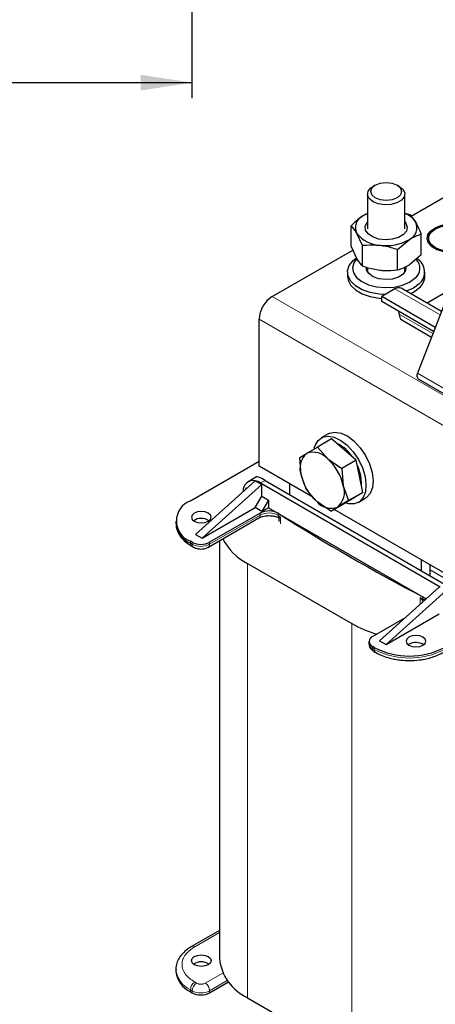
# Model space of a CAD drawing. Header units: millimetres. Extents: x 5 to 418, y 2 to 292.
# Tile 19 of 37: x 226 to 253, y 96 to 159. Entities that reach past the tile are written whole.
import ezdxf

# ---------------------------------------------------------------- set-up
doc = ezdxf.new("R2010")
doc.units = ezdxf.units.MM
doc.layers.add('SLD-0', color=7, linetype='Continuous')
doc.styles.add('SLDTEXTSTYLE0', font='TXT', dxfattribs={"width": 0.605})
doc.dimstyles.new('SLDDIMSTYLE0', dxfattribs={"dimtxt": 3.5, "dimasz": 3.302, "dimexe": 0, "dimexo": 0.0625, "dimgap": 0.875, "dimtad": 1, "dimlfac": 2, "dimrnd": 1e-09, "dimzin": 12, "dimdsep": 46, "dimtxsty": 'SLDTEXTSTYLE0', "dimsah": 1, "dimcen": 0.09, "dimadec": 0, "dimazin": 3, "dimtfac": 1, "dimtofl": 0, "dimtmove": 0, "dimatfit": 3, "dimfxl": 1, "dimfrac": 2, "dimtolj": 1, "dimtzin": 12, "dimarcsym": 0})

# ---------------------------------------------------------------- blocks, each defined once
blk = doc.blocks.new('_D_3')
at = {"layer": 'SLD-0'}
for p, q in [((186.354, 165.166), (186.354, 154.166)), ((237.504, 165.166), (237.504, 154.166)), ((186.354, 155.166), (237.504, 155.166))]:
    blk.add_line(p, q, dxfattribs=at)
for points in [[(186.354, 155.166), (189.656, 154.658), (189.656, 155.674)], [(237.504, 155.166), (234.202, 155.674), (234.202, 154.658)]]:
    blk.add_solid(points, dxfattribs=at)
at = {"layer": 'SLD-0', "insert": (205.914, 159.678), "char_height": 3.5, "attachment_point": 1, "style": 'SLDTEXTSTYLE0'}
blk.add_mtext('102,3', dxfattribs=at)

msp = doc.modelspace()

# ---------------------------------------------------------------- linework, layer by layer
at = {"color": 7, "linetype": 'Continuous', "lineweight": 25}
for p, q in [((249.34, 148.5456), (249.1986, 148.4639)), ((250.8959, 148.4639), (250.7545, 148.5456)), ((251.6641, 146.5456), (254.5727, 148.2247)), ((248.8472, 147.9741), (248.8472, 145.7339)), ((251.2472, 145.7339), (251.2472, 147.9741)), ((248.8472, 146.7114), (248.5483, 146.5731)), ((251.2472, 146.7531), (251.5762, 146.662)), ((251.5762, 146.662), (251.9434, 146.1758)), ((247.7839, 144.5863), (247.7839, 145.9276)), ((248.5183, 144.6636), (248.1511, 145.4415)), ((250.7817, 144.3988), (251.5461, 145.0443)), ((252.3106, 144.0566), (252.3106, 145.398)), ((252.7899, 145.1224), (252.7899, 145.0897)), ((242.6933, 141.3669), (247.888, 144.3657)), ((247.7839, 144.5863), (248.1511, 143.8084)), ((248.5183, 143.3223), (248.5183, 144.6636)), ((250.7817, 143.0575), (250.7817, 144.3988)), ((252.3106, 144.0566), (251.5461, 143.4112)), ((248.8472, 143.2206), (248.8472, 142.9386)), ((251.2472, 142.9386), (251.2472, 143.2666)), ((254.6007, 142.9475), (252.0704, 136.4259)), ((247.5472, 142.9344), (247.5472, 142.6732)), ((252.5472, 142.6732), (252.5472, 142.9344)), ((250.6129, 141.8571), (249.7644, 141.3673)), ((253.6111, 140.3969), (251.0129, 141.8967)), ((254.1451, 141.7732), (252.686, 140.9309)), ((253.2148, 139.3754), (249.7644, 141.3673)), ((249.7644, 141.0407), (249.7644, 141.3673)), ((253.1112, 139.1086), (249.7644, 141.0407)), ((241.8448, 130.4253), (241.8448, 139.8972)), ((250.8958, 140.224), (250.8958, 140.3876)), ((251.0615, 139.8578), (252.9736, 138.7539)), ((252.1153, 136.0576), (253.9432, 135.0024)), ((246.5283, 132.1846), (245.6081, 131.6534)), ((246.3018, 132.5044), (245.8492, 132.2431)), ((247.3187, 131.492), (246.5283, 132.1846)), ((244.9093, 131.2386), (245.6081, 131.6534)), ((245.6081, 131.6534), (246.2722, 130.8878)), ((244.4632, 130.9697), (244.9093, 131.2386)), ((244.5549, 129.8623), (244.4632, 130.9697)), ((246.2722, 130.8878), (247.1889, 130.2681)), ((248.1092, 130.7993), (247.3187, 131.492)), ((237.4042, 128.1879), (241.8448, 130.7515)), ((245.3138, 128.4227), (241.8448, 130.4253)), ((248.1092, 130.7993), (247.1889, 130.2681)), ((247.1889, 130.2681), (247.2806, 129.1607)), ((248.3271, 129.7648), (248.1092, 130.7993)), ((241.6816, 129.7289), (241.1439, 129.4185)), ((244.8992, 128.9007), (244.5549, 129.8623)), ((248.5451, 128.7304), (248.3271, 129.7648)), ((241.5902, 129.4781), (237.7436, 126.0163)), ((242.0145, 129.2332), (238.1678, 125.7714)), ((240.9623, 128.913), (241.0387, 129.0453)), ((241.0387, 129.0453), (241.0817, 129.0204)), ((241.5905, 129.4779), (241.5902, 129.4781)), ((241.5905, 129.4779), (242.0145, 129.2332)), ((241.9438, 129.3393), (253.5403, 122.6448)), ((242.0145, 128.4819), (242.0145, 129.2332)), ((242.2266, 129.5026), (253.8232, 122.808)), ((243.8247, 128.58), (243.8247, 129.2824)), ((247.2806, 129.1607), (247.6249, 128.1991)), ((241.5902, 127.7471), (242.0145, 128.4819)), ((242.0145, 128.4819), (242.4529, 128.2288)), ((245.5633, 128.1352), (244.8992, 128.9007)), ((247.4002, 128.0467), (247.9727, 128.3885)), ((248.5451, 128.7304), (247.6249, 128.1991)), ((247.9684, 128.386), (248.049, 128.4325)), ((247.9727, 128.3885), (248.5451, 128.7304)), ((248.049, 128.4325), (248.0945, 128.4613)), ((248.249, 128.0861), (248.7016, 128.3473)), ((238.1678, 125.7714), (241.5902, 127.7471)), ((242.0287, 127.494), (241.5902, 127.7471)), ((242.4529, 128.2288), (242.0287, 127.494)), ((242.4529, 127.7389), (242.0287, 127.494)), ((242.4529, 128.2288), (242.4529, 127.7389)), ((242.4529, 127.7389), (252.6295, 121.8641)), ((246.48, 127.5154), (245.5633, 128.1352)), ((246.48, 127.5154), (247.4002, 128.0467)), ((246.9262, 127.7844), (246.48, 127.5154)), ((247.6249, 128.1991), (246.9262, 127.7844)), ((238.5658, 125.1963), (241.8287, 127.08)), ((241.9116, 127.3938), (238.6487, 125.5101)), ((243.0872, 127.1093), (243.1056, 127.1089)), ((261.5743, 119.0357), (246.6827, 127.6325)), ((236.4669, 126.8817), (236.4669, 126.751)), ((243.1208, 127.0391), (243.1208, 126.8468)), ((237.7436, 126.0163), (238.1678, 125.7714)), ((237.5173, 125.5101), (237.4042, 125.5754)), ((237.487, 125.2617), (237.6002, 125.1963)), ((239.2793, 125.6082), (239.2793, 98.6538)), ((241.0953, 124.1466), (247.8269, 120.2605)), ((252.31, 124.3839), (252.31, 123.6816)), ((252.8757, 124.0573), (252.8757, 123.355)), ((260.7953, 119.1586), (252.8757, 123.7305)), ((249.623, 119.1585), (253.4696, 122.6202)), ((250.0472, 118.9136), (253.8939, 122.3753)), ((250.0472, 118.9136), (253.4696, 120.8893)), ((249.1704, 119.4361), (251.293, 120.6614)), ((248.9361, 119.1095), (248.9361, 118.9788)), ((249.623, 119.1585), (250.0472, 118.9136)), ((251.518, 118.9298), (251.4678, 118.8972)), ((249.2836, 118.7176), (249.1704, 118.7829)), ((249.2533, 118.4691), (249.3664, 118.4038)), ((239.2793, 100.4676), (237.487, 99.4329)), ((236.4669, 97.9435), (236.4669, 97.8128)), ((238.6487, 96.4413), (239.8605, 97.1408)), ((239.8378, 97.1278), (239.8654, 97.1348)), ((237.4042, 96.5066), (237.5173, 96.4413)), ((241.0953, 96.123), (247.8269, 92.2369))]:
    msp.add_line(p, q, dxfattribs=at)
at = {"color": 7, "linetype": 'Continuous', "lineweight": 18}
for p, q in [((253.5253, 140.1759), (250.6129, 141.8571)), ((253.9194, 134.8862), (242.6933, 141.3669)), ((287.0996, 113.7721), (241.8448, 139.8972)), ((253.0594, 138.975), (250.8958, 140.224)), ((252.0704, 136.4259), (254.0058, 135.3086)), ((242.2266, 129.5026), (241.9438, 129.3393)), ((238.6487, 125.3795), (241.9116, 127.2631)), ((241.9116, 127.2631), (241.9116, 127.3938)), ((243.0686, 127.3782), (243.0686, 127.2476)), ((243.1056, 127.1089), (243.2255, 127.1483)), ((243.2255, 127.1483), (243.1317, 127.0607)), ((243.2255, 127.1483), (243.2255, 126.6911)), ((237.4042, 125.4448), (237.4042, 125.5754)), ((237.5173, 125.3795), (237.4042, 125.4448)), ((237.5173, 125.5101), (237.5173, 125.3795)), ((238.6487, 125.3795), (238.6487, 125.5101)), ((241.0953, 124.1466), (241.0953, 96.123)), ((252.4064, 121.857), (252.4064, 121.9876)), ((252.2345, 121.5087), (252.2345, 121.9476)), ((252.4115, 121.7036), (252.2345, 121.9476)), ((252.2345, 121.9476), (252.4401, 121.7202)), ((247.8269, 120.2605), (247.8269, 92.2369)), ((249.1704, 118.6523), (249.1704, 118.7829)), ((249.2836, 118.587), (249.1704, 118.6523)), ((249.2836, 118.7176), (249.2836, 118.587)), ((239.2793, 100.3323), (237.687, 99.4131)), ((238.3658, 97.0618), (239.4966, 97.7146)), ((239.7903, 97.231), (238.6487, 96.5719)), ((237.4042, 96.6372), (237.5173, 96.5719)), ((237.4042, 96.5066), (237.4042, 96.6372)), ((237.5173, 96.5719), (237.5173, 96.4413)), ((237.8002, 97.0618), (237.687, 97.1271)), ((238.6487, 96.5719), (238.6487, 96.4413))]:
    msp.add_line(p, q, dxfattribs=at)
at = {"color": 7, "linetype": 'Continuous', "lineweight": 25, "flags": 128}
for points in [[(250.7543, 148.5456), (250.9711, 148.3584), (251.0472, 148.1374), (250.9711, 147.9165), (250.7543, 147.7292), (250.4299, 147.6041), (250.0472, 147.5602), (249.6646, 147.6041), (249.3401, 147.7292), (249.1234, 147.9165), (249.0472, 148.1374), (249.1234, 148.3584), (249.3401, 148.5456), (249.6646, 148.6708), (250.0472, 148.7147), (250.4299, 148.6708), (250.7543, 148.5456)], [(250.8958, 148.464), (251.1348, 148.2669), (251.2427, 148.0345), (251.2064, 147.7948), (251.0302, 147.5768), (250.7355, 147.4067), (250.3578, 147.305), (249.9427, 147.284), (249.5401, 147.3463), (249.1987, 147.4843), (248.9597, 147.6814), (248.8518, 147.9138), (248.8881, 148.1534), (249.0643, 148.3715), (249.1986, 148.4639)], [(248.8472, 146.7323), (248.734, 146.6795), (248.5483, 146.5731)], [(251.2472, 146.1764), (251.3095, 146.0987), (251.4042, 145.8463), (251.3519, 145.5899), (251.1582, 145.3572), (250.8441, 145.1735), (250.4436, 145.0585), (250.0002, 145.0249), (249.5619, 145.0761), (249.1762, 145.2068), (248.8849, 145.4027), (248.7195, 145.6426), (248.698, 145.9004), (248.8227, 146.1484), (248.8472, 146.1764)], [(252.6899, 145.0897), (252.7444, 145.3288), (252.9351, 145.5811), (253.2462, 145.7898), (253.6501, 145.9363), (254.1107, 146.0076), (254.5873, 145.9973), (254.779, 145.9692)], [(254.8131, 144.2495), (254.704, 144.2302), (254.2301, 144.1994), (253.7614, 144.2505), (253.3398, 144.3792), (253.0025, 144.5739), (252.7797, 144.8173), (252.691, 145.0878), (252.7444, 145.3614), (252.9351, 145.6138), (253.2462, 145.8225), (253.6501, 145.969), (254.1107, 146.0402), (254.5873, 146.0299), (254.796, 145.9986)], [(254.8131, 144.3108), (254.5245, 144.2671), (254.0552, 144.2671), (253.6089, 144.3508), (253.2292, 144.5101), (252.9534, 144.7293), (252.8084, 144.9869), (252.8084, 145.2578), (252.9534, 145.5155), (253.2292, 145.7347), (253.6089, 145.8939), (254.0552, 145.9776), (254.5245, 145.9776), (254.7644, 145.9438)], [(254.8131, 144.2782), (254.5245, 144.2344), (254.0552, 144.2344), (253.6089, 144.3182), (253.2292, 144.4774), (252.9534, 144.6966), (252.8084, 144.9543), (252.7899, 145.0897)], [(249.98, 141.4917), (249.5881, 141.5158), (249.0133, 141.6204), (248.4986, 141.8015), (248.074, 142.0483), (247.764, 142.3467), (247.5866, 142.6792), (247.5523, 143.0266), (247.663, 143.3686), (247.9123, 143.6853), (248.1151, 143.8503)], [(248.144, 143.8094), (247.9554, 143.5501), (247.8678, 143.2254), (247.9288, 142.8988), (248.1341, 142.5924), (248.4698, 142.3271), (248.913, 142.121), (249.4335, 141.9882), (249.9958, 141.9376), (250.5616, 141.9728), (251.0924, 142.0913), (251.5519, 142.2851), (251.9089, 142.541)], [(251.3163, 143.2921), (251.3022, 143.0503), (251.1403, 142.8113), (250.8466, 142.6186), (250.4565, 142.4956), (250.017, 142.457), (249.5812, 142.5075), (249.2016, 142.6411), (248.9239, 142.8415), (248.7818, 143.0846), (248.7672, 143.1957)], [(247.5472, 142.6732), (247.5866, 142.4179), (247.764, 142.0854), (248.074, 141.787), (248.4986, 141.5402), (249.0133, 141.3591), (249.5881, 141.2545), (249.7644, 141.2392)], [(252.1822, 142.1835), (251.8089, 141.9104), (251.3494, 141.7025)], [(251.6152, 141.5491), (251.8089, 141.6491), (252.1822, 141.9223)], [(252.0704, 136.4259), (252.0475, 136.3544), (252.0349, 136.2848), (252.0331, 136.2197), (252.0421, 136.1618), (252.0617, 136.1131), (252.0909, 136.0756), (252.1153, 136.0576)], [(245.3996, 131.5775), (245.4556, 131.7585), (245.6508, 132.0823), (245.9339, 132.2855), (246.287, 132.3555), (246.6881, 132.2879), (247.1118, 132.0868), (247.5316, 131.7649), (247.921, 131.3425), (248.2557, 130.8461), (248.5146, 130.3069), (248.6814, 129.7587), (248.7456, 129.236), (248.7032, 128.7717), (248.5569, 128.3949), (248.3159, 128.1293), (247.9952, 127.9915), (247.6151, 127.9904), (247.398, 128.0454)], [(246.3018, 132.5044), (246.3864, 132.5468), (246.7396, 132.6168), (247.1406, 132.5491), (247.5643, 132.348), (247.9841, 132.0262), (248.3736, 131.6038), (248.7083, 131.1074), (248.9671, 130.5681), (249.1339, 130.0199), (249.1981, 129.4972), (249.1558, 129.0329), (249.0095, 128.6561), (248.7684, 128.3905), (248.7016, 128.3473)], [(248.412, 129.8138), (248.2596, 130.3103), (248.169, 130.5155)], [(248.4545, 129.1714), (248.4633, 129.3434), (248.412, 129.8138)], [(238.5638, 126.8654), (238.7026, 126.9852), (238.7513, 127.1266), (238.7026, 127.268), (238.5638, 127.3879), (238.3562, 127.468), (238.1113, 127.4961), (237.8664, 127.468), (237.6587, 127.3879), (237.52, 127.268), (237.4713, 127.1266), (237.52, 126.9852), (237.6587, 126.8654), (237.8664, 126.7853), (238.1113, 126.7572), (238.3562, 126.7853), (238.5638, 126.8654)], [(251.518, 119.3871), (251.3793, 119.2672), (251.3306, 119.1258), (251.3793, 118.9844), (251.518, 118.8646), (251.7257, 118.7845), (251.9706, 118.7564), (252.2155, 118.7845), (252.4231, 118.8646), (252.5619, 118.9844), (252.6106, 119.1258), (252.5619, 119.2672), (252.4231, 119.3871), (252.2155, 119.4672), (251.9706, 119.4953), (251.7257, 119.4672), (251.518, 119.3871)], [(238.5638, 98.2538), (238.3562, 98.1737), (238.1113, 98.1456), (237.8664, 98.1737), (237.6587, 98.2538), (237.52, 98.3736), (237.4713, 98.515), (237.52, 98.6564), (237.6587, 98.7763), (237.8664, 98.8564), (238.1113, 98.8845), (238.3562, 98.8564), (238.5638, 98.7763), (238.7026, 98.6564), (238.7513, 98.515), (238.7026, 98.3736), (238.5638, 98.2538)]]:
    msp.add_lwpolyline(points, dxfattribs=at)
at = {"color": 7, "linetype": 'Continuous', "lineweight": 18, "flags": 128}
msp.add_lwpolyline([(252.53, 121.7746), (252.5142, 121.7876), (252.4064, 121.857)], dxfattribs=at)
at = {"color": 7, "linetype": 'Continuous', "lineweight": 25}
for centre, radius, start, end in [((248.8931, 145.8165), 0.8314, 114.499815, 206.810741), ((250.7068, 145.3425), 1.4912, 33.975036, 68.750601), ((251.2014, 145.8008), 0.8314, 294.499815, 26.810741), ((249.7182, 146.6626), 1.9867, 217.927003, 268.03278), ((250.0656, 147.6106), 2.9628, 261.9367, 299.981612), ((251.3899, 143.1908), 0.8316, 308.615142, 43.693519), ((251.5273, 142.9441), 1.0037, 310.730389, 59.701011), ((251.5342, 142.7014), 1.0134, 309.748534, 358.400048), ((250.8473, 141.53), 0.4024, 65.692881, 125.617577), ((243.6871, 139.8134), 1.8442, 122.605478, 177.394522), ((251.2878, 140.1808), 0.3944, 173.701152, 234.986667), ((245.7933, 129.6322), 2.4993, 32.907914, 64.638218), ((245.7317, 130.293), 1.2532, 131.012227, 200.103246), ((245.3419, 130.0961), 1.2216, 40.396497, 110.736316), ((244.0751, 128.447), 3.284, 12.551675, 48.007739), ((247.7604, 130.5759), 3.284, 192.551675, 228.007739), ((241.4682, 128.8346), 0.6549, 79.260174, 184.701804), ((241.3463, 128.336), 1.1678, 59.224993, 77.927144), ((246.1038, 128.73), 1.2532, 311.012227, 20.103246), ((237.8999, 126.8817), 1.3972, 110.783421, 249.216579), ((246.4936, 128.9269), 1.2216, 220.396497, 290.736316), ((242.4757, 126.3117), 1.2202, 60.926637, 117.535073), ((314.6204, 240.54), 133.8852, 237.69499, 242.310386), ((238.0684, 126.9108), 1.6094, 185.694799, 245.625342), ((238.1113, 126.1432), 0.9069, 56.33248, 123.66752), ((238.083, 126.6019), 1.2296, 242.609672, 297.390328), ((242.7896, 127.4475), 3.7103, 207.492969, 242.828305), ((252.1658, 121.4897), 0.5531, 38.685492, 64.20848), ((251.4832, 126.7763), 7.4716, 240.70153, 254.110192), ((249.2944, 119.1095), 0.3493, 110.783421, 249.216579), ((251.968, 118.1029), 0.9414, 57.535675, 118.55302), ((251.5463, 123.0847), 4.9185, 242.609672, 297.390328), ((242.4264, 98.995), 3.1656, 186.187456, 245.132685), ((238.1113, 97.5316), 0.9069, 56.33248, 123.66752), ((238.0684, 97.9725), 1.6094, 185.694799, 245.625342), ((238.083, 97.533), 1.2296, 242.609672, 297.390328)]:
    msp.add_arc(centre, radius, start, end, dxfattribs=at)
at = {"color": 7, "linetype": 'Continuous', "lineweight": 18}
for centre, radius, start, end in [((241.7156, 127.2415), 0.1972, 305.013333, 6.298848), ((242.4757, 126.1811), 1.2202, 60.926637, 117.535073), ((243.3142, 127.2388), 0.2457, 177.942055, 211.916642), ((309.8988, 232.7182), 124.8612, 237.640087, 237.725283), ((243.051, 127.0481), 0.0816, 8.860426, 48.03629), ((237.6002, 125.4232), 0.1972, 173.701153, 234.986667), ((237.7076, 125.3553), 0.1918, 172.741208, 235.973154), ((238.083, 126.4713), 1.2296, 242.609672, 297.390328), ((238.4484, 125.3598), 0.2012, 305.700947, 5.620126), ((319.0604, 248.5883), 143.1907, 242.180213, 242.257974), ((252.6601, 121.8469), 0.2539, 177.726196, 209.94554), ((252.4599, 121.6531), 0.07, 106.466521, 133.783065), ((249.3365, 119.0188), 0.4024, 185.694799, 245.625342), ((249.3664, 118.6306), 0.1972, 173.701152, 234.986667), ((249.4733, 118.5626), 0.1913, 172.684928, 236.536597), ((251.5463, 122.954), 4.9185, 242.609672, 297.390328), ((237.5694, 99.2482), 0.2025, 54.49119, 113.068435), ((238.0701, 98.1052), 1.612, 185.99486, 245.59914), ((238.0183, 96.6093), 0.6147, 122.605478, 177.394522), ((238.1314, 96.544), 0.6147, 122.605478, 177.394522), ((238.083, 97.6637), 1.2296, 242.609672, 297.390328), ((238.0346, 96.544), 0.6147, 2.605478, 57.394522)]:
    msp.add_arc(centre, radius, start, end, dxfattribs=at)
at = {"color": 7, "linetype": 'Continuous', "lineweight": 25}
msp.add_ellipse((243.0969, 128.6985), major_axis=(1.4228, -1.0238), ratio=0.1110742, start_param=2.3062436, end_param=3.0915605, dxfattribs=at)
for points, knots in [([(248.5483, 146.5731), (248.5302, 146.5611), (248.2721, 146.3903), (248.0191, 146.1505), (247.7839, 145.9276)], [0, 0, 0, 0, 0.07020058, 1, 1, 1, 1]), ([(251.9434, 146.1758), (251.9521, 146.1607), (252.0761, 145.9452), (252.1976, 145.6617), (252.3106, 145.398)], [0, 0, 0, 0, 0.0702006, 1, 1, 1, 1]), ([(248.1511, 145.4415), (248.1424, 145.4563), (248.0184, 145.6677), (247.8968, 145.8024), (247.7839, 145.9276)], [0, 0, 0, 0, 0.0702006, 1, 1, 1, 1]), ([(251.5461, 145.0443), (251.5643, 145.056), (251.8224, 145.2226), (252.0754, 145.3135), (252.3106, 145.398)], [0, 0, 0, 0, 0.07020058, 1, 1, 1, 1]), ([(248.5183, 144.6636), (248.6019, 144.6733), (248.9706, 144.7161), (249.3537, 144.6941), (249.65, 144.6771)], [0, 0, 0, 0, 0.2269026, 1, 1, 1, 1]), ([(249.65, 144.6771), (249.7436, 144.6644), (250.1265, 144.6122), (250.4997, 144.4907), (250.7817, 144.3988)], [0, 0, 0, 0, 0.2443658, 1, 1, 1, 1]), ([(248.1511, 143.8084), (248.1598, 143.7936), (248.2838, 143.5822), (248.4053, 143.4475), (248.5183, 143.3223)], [0, 0, 0, 0, 0.0702006, 1, 1, 1, 1]), ([(249.65, 143.044), (249.3537, 143.0963), (248.9706, 143.164), (248.6019, 143.293), (248.5183, 143.3223)], [0, 0, 0, 0, 0.7730974, 1, 1, 1, 1]), ([(250.7817, 143.0575), (250.4997, 143.0316), (250.1265, 142.9974), (249.7436, 143.0349), (249.65, 143.044)], [0, 0, 0, 0, 0.7556342, 1, 1, 1, 1]), ([(251.5461, 143.4112), (251.528, 143.3995), (251.2699, 143.2329), (251.0169, 143.142), (250.7817, 143.0575)], [0, 0, 0, 0, 0.0702006, 1, 1, 1, 1]), ([(241.8329, 127.0794), (241.8408, 127.0849), (241.8788, 127.1114), (241.9892, 127.155), (242.1556, 127.2015), (242.3241, 127.226), (242.4369, 127.2284), (242.4772, 127.2293)], [0, 0, 0, 0, 0.0648722, 0.3140641, 0.5501582, 0.838916, 1, 1, 1, 1]), ([(242.4772, 127.2293), (242.5823, 127.2239), (242.7288, 127.2163), (242.9151, 127.1703), (243.0203, 127.1356), (243.0702, 127.1075), (243.082, 127.1009)], [0, 0, 0, 0, 0.455222, 0.6348446, 0.9134986, 1, 1, 1, 1]), ([(243.0769, 127.1082), (243.0833, 127.1043), (243.0959, 127.0965), (243.1102, 127.0779), (243.119, 127.0568), (243.1198, 127.042), (243.1202, 127.0349)], [0, 0, 0, 0, 0.2647679, 0.524423, 0.7714087, 1, 1, 1, 1]), ([(243.1317, 127.0607), (243.1274, 127.0549), (243.1204, 127.0453), (243.1235, 127.0408), (243.1246, 127.039)], [0, 0, 0, 0, 0.6054005, 1, 1, 1, 1]), ([(236.4798, 126.7573), (236.4797, 126.6664), (236.4794, 126.4442), (236.612, 126.1033), (236.8451, 125.7612), (237.1412, 125.4771), (237.3832, 125.3302), (237.4913, 125.2646)], [0, 0, 0, 0, 0.1530094, 0.3739744, 0.5982699, 0.820568, 1, 1, 1, 1]), ([(237.6002, 125.1963), (237.6553, 125.1694), (237.7955, 125.1008), (238.0638, 125.0627), (238.3466, 125.092), (238.501, 125.1655), (238.5658, 125.1963)], [0, 0, 0, 0, 0.1878046, 0.477884, 0.7807662, 1, 1, 1, 1]), ([(248.9371, 118.9776), (248.9453, 118.907), (248.9611, 118.7706), (249.079, 118.5906), (249.193, 118.5111), (249.2533, 118.4691)], [0, 0, 0, 0, 0.33615755, 0.64932055, 1, 1, 1, 1]), ([(249.3707, 118.4068), (249.3906, 118.3936), (249.526, 118.3036), (249.83, 118.1765), (250.2335, 118.0413), (250.6268, 117.955), (251.05, 117.8916), (251.3608, 117.8823), (251.5463, 117.8768)], [0, 0, 0, 0, 0.0360413, 0.2450616, 0.4555094, 0.6109689, 0.7677136, 1, 1, 1, 1]), ([(251.5463, 117.8768), (251.7602, 117.8839), (252.0606, 117.894), (252.4897, 117.96), (252.8421, 118.0372), (253.2312, 118.1647), (253.5289, 118.2882), (253.6794, 118.3821), (253.7206, 118.4078)], [0, 0, 0, 0, 0.2675611, 0.375903, 0.5538423, 0.7355131, 0.9277354, 1, 1, 1, 1]), ([(237.4927, 99.4289), (237.4182, 99.3864), (237.2238, 99.2753), (236.9649, 99.0537), (236.7177, 98.7674), (236.5483, 98.4386), (236.4621, 98.1529), (236.4765, 97.9831), (236.4804, 97.9367)], [0, 0, 0, 0, 0.1202548, 0.3141096, 0.5115931, 0.7131247, 0.9216457, 1, 1, 1, 1])]:
    msp.add_open_spline(points, degree=3, knots=knots, dxfattribs=at)
at = {"color": 7, "linetype": 'Continuous', "lineweight": 18}
for points, knots in [([(237.687, 99.4131), (237.4644, 99.254), (237.1219, 99.0094), (236.9079, 98.6007), (236.8462, 98.2701), (236.9079, 97.9395), (237.1219, 97.5309), (237.4644, 97.2862), (237.687, 97.1271)], [0, 0, 0, 0, 0.23945684, 0.36836066, 0.5, 0.63163934, 0.76054316, 1, 1, 1, 1]), ([(237.8002, 97.0618), (237.8395, 97.0435), (237.9003, 97.0152), (238.0014, 96.9974), (238.0829, 96.9926), (238.1645, 96.9974), (238.2657, 97.0152), (238.3265, 97.0435), (238.3658, 97.0618)], [0, 0, 0, 0, 0.23944295, 0.36955024, 0.49999985, 0.63010729, 0.76055705, 1, 1, 1, 1])]:
    msp.add_open_spline(points, degree=3, knots=knots, dxfattribs=at)

# ---------------------------------------------------------------- dimensions: what is measured, and where the dimension line sits
at = {"layer": 'SLD-0'}
dim = msp.add_linear_dim(base=(237.5044, 155.1662), p1=(186.3544, 165.1662), p2=(237.5044, 165.1662), dimstyle='SLDDIMSTYLE0', dxfattribs=at)
dim.commit()
dim.dimension.update_dxf_attribs({"geometry": '_D_3', "text_midpoint": (211.9294, 155.1662), "dimtype": 160})

doc.saveas('drawing.dxf')
